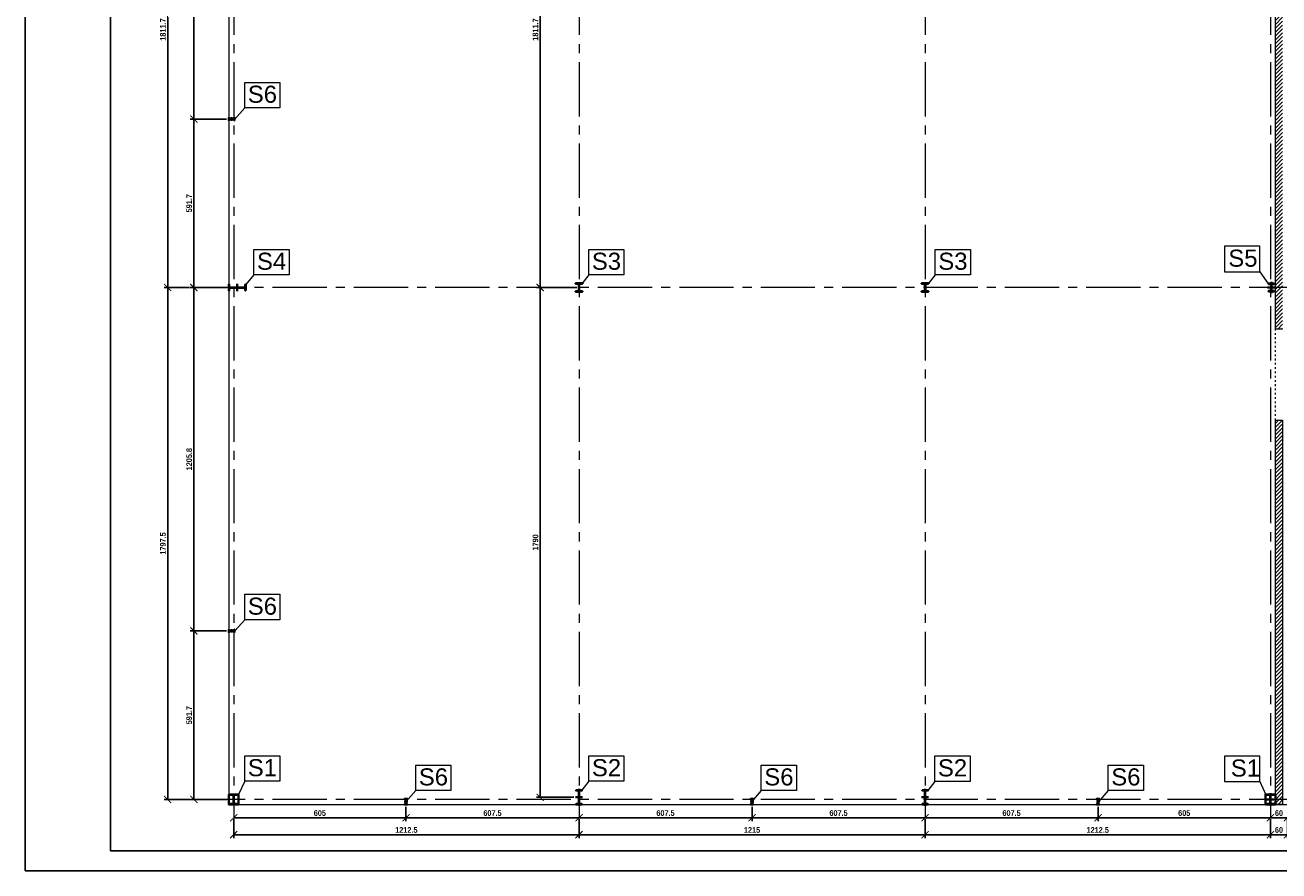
# Model space of a CAD drawing. Header units: millimetres. Extents: x -4725611 to 4745838, y -5478268 to 5501141.
# Tile 11 of 26: x 31759 to 36161, y -2520 to 450. Entities that reach past the tile are written whole.
import ezdxf

# ---------------------------------------------------------------- set-up
doc = ezdxf.new("R2010")
doc.units = ezdxf.units.MM
doc.linetypes.add('ACAD_ISO03W100', pattern=[30, 12, -18])
doc.linetypes.add('CENTER2', pattern=[28.575, 19.05, -3.175, 3.175, -3.175])
for name, color, linetype, lineweight in [('e-cad_kontur', 2, 'Continuous', 35), ('e-cad_opisy', 7, 'Continuous', 13), ('e-cad_osie', 6, 'CENTER2', 9), ('e-cad_wymiary', 1, 'Continuous', 9), ('e-cad_wypelnienia', 254, 'Continuous', 5), ('K-WIDOK', 140, 'Continuous', 15)]:
    doc.layers.add(name, color=color, linetype=linetype, lineweight=lineweight)
doc.styles.add('e-cad_1', font='arialbd.ttf', dxfattribs={"width": 0.8})
doc.styles.get("Standard").update_dxf_attribs({"font": 'arial.ttf'})
doc.dimstyles.new('e-cad_1_100_[cm]', dxfattribs={"dimscale": 10, "dimtxt": 2, "dimasz": 2.5, "dimexe": 1.25, "dimexo": 0.625, "dimtad": 1, "dimdec": 1, "dimrnd": 0.1, "dimdsep": 46, "dimtxsty": 'e-cad_1', "dimblk": 'ARCHTICK', "dimcen": 2.5, "dimclrd": 256, "dimclre": 256, "dimclrt": 7, "dimadec": 0, "dimazin": 0, "dimtfac": 1, "dimtmove": 0, "dimatfit": 3, "dimfxl": 1, "dimarcsym": 0})
pattern_1 = [(225, (47587.62428, 5181.8549), (0.1796051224, -0.1796051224), [])]

# ---------------------------------------------------------------- blocks, each defined once
blk = doc.blocks.new('_ArchTick')
at = {"color": 0, "linetype": 'ByBlock', "const_width": 0.15}
blk.add_lwpolyline([(-0.5, -0.5), (0.5, 0.5)], dxfattribs=at)
blk = doc.blocks.new('*D1361')
at = {"layer": 'Defpoints', "color": 0, "ltscale": 0.8, "transparency": 16777216}
for p in [(32341.9, 1340.3), (32259.5, -471.4), (32341.9, -471.4)]:
    blk.add_point(p, dxfattribs=at)
at = {"layer": 'e-cad_wymiary', "lineweight": -2, "ltscale": 0.8, "transparency": 16777216}
for p, q in [((32335.6, 1340.3), (32247, 1340.3)), ((32259.5, 1340.3), (32259.5, -471.4)), ((32335.6, -471.4), (32247, -471.4))]:
    blk.add_line(p, q, dxfattribs=at)
at = {"layer": 'e-cad_wymiary', "lineweight": -2, "ltscale": 0.8, "transparency": 16777216, "xscale": 25, "yscale": 25, "zscale": 25}
for p, rotation in [((32259.5, 1340.3), 90), ((32259.5, -471.4), 270)]:
    blk.add_blockref('_ArchTick', p, dxfattribs=dict(at, rotation=rotation))
at = {"layer": 'e-cad_wymiary', "color": 7, "ltscale": 0.8, "transparency": 16777216, "insert": (32243, 434.4), "char_height": 20, "attachment_point": 5, "rotation": 90, "style": 'e-cad_1'}
blk.add_mtext('1811.7', dxfattribs=at)
blk = doc.blocks.new('*D1362')
at = {"layer": 'Defpoints', "color": 0, "ltscale": 0.8, "transparency": 16777216}
for p in [(32341.9, -471.4), (32259.5, -2268.9), (32473.8, -2268.9)]:
    blk.add_point(p, dxfattribs=at)
at = {"layer": 'e-cad_wymiary', "lineweight": -2, "ltscale": 0.8, "transparency": 16777216}
for p, q in [((32335.6, -471.4), (32247, -471.4)), ((32259.5, -471.4), (32259.5, -2268.9)), ((32467.5, -2268.9), (32247, -2268.9))]:
    blk.add_line(p, q, dxfattribs=at)
at = {"layer": 'e-cad_wymiary', "lineweight": -2, "ltscale": 0.8, "transparency": 16777216, "xscale": 25, "yscale": 25, "zscale": 25}
for p, rotation in [((32259.5, -471.4), 90), ((32259.5, -2268.9), 270)]:
    blk.add_blockref('_ArchTick', p, dxfattribs=dict(at, rotation=rotation))
at = {"layer": 'e-cad_wymiary', "color": 7, "ltscale": 0.8, "transparency": 16777216, "insert": (32243, -1370.2), "char_height": 20, "attachment_point": 5, "rotation": 90, "style": 'e-cad_1'}
blk.add_mtext('1797.5', dxfattribs=at)
blk = doc.blocks.new('*D1363')
at = {"layer": 'Defpoints', "color": 0, "ltscale": 0.8, "transparency": 16777216}
for p in [(32491.3, -2332.4), (33703.8, -2332.4), (33703.8, -2392.8)]:
    blk.add_point(p, dxfattribs=at)
at = {"layer": 'e-cad_wymiary', "lineweight": -2, "ltscale": 0.8, "transparency": 16777216}
for p, q in [((32491.3, -2338.6), (32491.3, -2405.3)), ((33703.8, -2338.6), (33703.8, -2405.3)), ((32491.3, -2392.8), (33703.8, -2392.8))]:
    blk.add_line(p, q, dxfattribs=at)
at = {"layer": 'e-cad_wymiary', "lineweight": -2, "ltscale": 0.8, "transparency": 16777216, "xscale": 25, "yscale": 25, "zscale": 25, "rotation": 180}
blk.add_blockref('_ArchTick', (32491.3, -2392.8), dxfattribs=at)
at = {"layer": 'e-cad_wymiary', "lineweight": -2, "ltscale": 0.8, "transparency": 16777216, "xscale": 25, "yscale": 25, "zscale": 25}
blk.add_blockref('_ArchTick', (33703.8, -2392.8), dxfattribs=at)
at = {"layer": 'e-cad_wymiary', "color": 7, "ltscale": 0.8, "transparency": 16777216, "insert": (33097.5, -2376.3), "char_height": 20, "attachment_point": 5, "style": 'e-cad_1'}
blk.add_mtext('1212.5', dxfattribs=at)
blk = doc.blocks.new('*D1364')
at = {"layer": 'Defpoints', "color": 0, "ltscale": 0.8, "transparency": 16777216}
for p in [(33703.8, -2332.4), (34918.8, -2332.4), (34918.8, -2392.8)]:
    blk.add_point(p, dxfattribs=at)
at = {"layer": 'e-cad_wymiary', "lineweight": -2, "ltscale": 0.8, "transparency": 16777216}
for p, q in [((33703.8, -2338.6), (33703.8, -2405.3)), ((34918.8, -2338.6), (34918.8, -2405.3)), ((33703.8, -2392.8), (34918.8, -2392.8))]:
    blk.add_line(p, q, dxfattribs=at)
at = {"layer": 'e-cad_wymiary', "lineweight": -2, "ltscale": 0.8, "transparency": 16777216, "xscale": 25, "yscale": 25, "zscale": 25, "rotation": 180}
blk.add_blockref('_ArchTick', (33703.8, -2392.8), dxfattribs=at)
at = {"layer": 'e-cad_wymiary', "lineweight": -2, "ltscale": 0.8, "transparency": 16777216, "xscale": 25, "yscale": 25, "zscale": 25}
blk.add_blockref('_ArchTick', (34918.8, -2392.8), dxfattribs=at)
at = {"layer": 'e-cad_wymiary', "color": 7, "ltscale": 0.8, "transparency": 16777216, "insert": (34311.3, -2376.3), "char_height": 20, "attachment_point": 5, "style": 'e-cad_1'}
blk.add_mtext('1215', dxfattribs=at)
blk = doc.blocks.new('*D1365')
at = {"layer": 'Defpoints', "color": 0, "ltscale": 0.8, "transparency": 16777216}
for p in [(34918.8, -2332.4), (36131.3, -2332.4), (36131.3, -2392.8)]:
    blk.add_point(p, dxfattribs=at)
at = {"layer": 'e-cad_wymiary', "lineweight": -2, "ltscale": 0.8, "transparency": 16777216}
for p, q in [((34918.8, -2338.6), (34918.8, -2405.3)), ((36131.3, -2338.6), (36131.3, -2405.3)), ((34918.8, -2392.8), (36131.3, -2392.8))]:
    blk.add_line(p, q, dxfattribs=at)
at = {"layer": 'e-cad_wymiary', "lineweight": -2, "ltscale": 0.8, "transparency": 16777216, "xscale": 25, "yscale": 25, "zscale": 25, "rotation": 180}
blk.add_blockref('_ArchTick', (34918.8, -2392.8), dxfattribs=at)
at = {"layer": 'e-cad_wymiary', "lineweight": -2, "ltscale": 0.8, "transparency": 16777216, "xscale": 25, "yscale": 25, "zscale": 25}
blk.add_blockref('_ArchTick', (36131.3, -2392.8), dxfattribs=at)
at = {"layer": 'e-cad_wymiary', "color": 7, "ltscale": 0.8, "transparency": 16777216, "insert": (35525, -2376.3), "char_height": 20, "attachment_point": 5, "style": 'e-cad_1'}
blk.add_mtext('1212.5', dxfattribs=at)
blk = doc.blocks.new('*D1366')
at = {"layer": 'Defpoints', "color": 0, "ltscale": 0.8, "transparency": 16777216}
for p in [(36131.3, -2332.4), (36191.3, -2332.4), (36191.3, -2392.8)]:
    blk.add_point(p, dxfattribs=at)
at = {"layer": 'e-cad_wymiary', "lineweight": -2, "ltscale": 0.8, "transparency": 16777216}
for p, q in [((36131.3, -2338.6), (36131.3, -2405.3)), ((36191.3, -2338.6), (36191.3, -2405.3)), ((36131.3, -2392.8), (36191.3, -2392.8))]:
    blk.add_line(p, q, dxfattribs=at)
at = {"layer": 'e-cad_wymiary', "lineweight": -2, "ltscale": 0.8, "transparency": 16777216, "xscale": 25, "yscale": 25, "zscale": 25, "rotation": 180}
blk.add_blockref('_ArchTick', (36131.3, -2392.8), dxfattribs=at)
at = {"layer": 'e-cad_wymiary', "lineweight": -2, "ltscale": 0.8, "transparency": 16777216, "xscale": 25, "yscale": 25, "zscale": 25}
blk.add_blockref('_ArchTick', (36191.3, -2392.8), dxfattribs=at)
at = {"layer": 'e-cad_wymiary', "color": 7, "ltscale": 0.8, "transparency": 16777216, "insert": (36161.3, -2376.3), "char_height": 20, "attachment_point": 5, "style": 'e-cad_1'}
blk.add_mtext('60', dxfattribs=at)
blk = doc.blocks.new('*D1391')
at = {"layer": 'Defpoints', "color": 0, "ltscale": 0.8, "transparency": 16777216}
for p in [(33620.2, 1340.3), (33567.4, -471.4), (33702.8, -471.4)]:
    blk.add_point(p, dxfattribs=at)
at = {"layer": 'e-cad_wymiary', "lineweight": -2, "ltscale": 0.8, "transparency": 16777216}
for p, q in [((33614, 1340.3), (33554.9, 1340.3)), ((33567.4, 1340.3), (33567.4, -471.4)), ((33696.5, -471.4), (33554.9, -471.4))]:
    blk.add_line(p, q, dxfattribs=at)
at = {"layer": 'e-cad_wymiary', "lineweight": -2, "ltscale": 0.8, "transparency": 16777216, "xscale": 25, "yscale": 25, "zscale": 25}
for p, rotation in [((33567.4, 1340.3), 90), ((33567.4, -471.4), 270)]:
    blk.add_blockref('_ArchTick', p, dxfattribs=dict(at, rotation=rotation))
at = {"layer": 'e-cad_wymiary', "color": 7, "ltscale": 0.8, "transparency": 16777216, "insert": (33550.9, 434.4), "char_height": 20, "attachment_point": 5, "rotation": 90, "style": 'e-cad_1'}
blk.add_mtext('1811.7', dxfattribs=at)
blk = doc.blocks.new('*D1392')
at = {"layer": 'Defpoints', "color": 0, "ltscale": 0.8, "transparency": 16777216}
for p in [(33702.8, -471.4), (33567.4, -2261.4), (33691.8, -2261.4)]:
    blk.add_point(p, dxfattribs=at)
at = {"layer": 'e-cad_wymiary', "lineweight": -2, "ltscale": 0.8, "transparency": 16777216}
for p, q in [((33696.5, -471.4), (33554.9, -471.4)), ((33567.4, -471.4), (33567.4, -2261.4)), ((33685.5, -2261.4), (33554.9, -2261.4))]:
    blk.add_line(p, q, dxfattribs=at)
at = {"layer": 'e-cad_wymiary', "lineweight": -2, "ltscale": 0.8, "transparency": 16777216, "xscale": 25, "yscale": 25, "zscale": 25}
for p, rotation in [((33567.4, -471.4), 90), ((33567.4, -2261.4), 270)]:
    blk.add_blockref('_ArchTick', p, dxfattribs=dict(at, rotation=rotation))
at = {"layer": 'e-cad_wymiary', "color": 7, "ltscale": 0.8, "transparency": 16777216, "insert": (33550.9, -1366.4), "char_height": 20, "attachment_point": 5, "rotation": 90, "style": 'e-cad_1'}
blk.add_mtext('1790', dxfattribs=at)
blk = doc.blocks.new('*D1395')
at = {"layer": 'Defpoints', "color": 0, "ltscale": 0.8, "transparency": 16777216}
for p in [(32473.8, 1340.3), (32351.5, 120.2), (32471.8, 120.2)]:
    blk.add_point(p, dxfattribs=at)
at = {"layer": 'e-cad_wymiary', "lineweight": -2, "ltscale": 0.8, "transparency": 16777216}
for p, q in [((32467.5, 1340.3), (32339, 1340.3)), ((32351.5, 1340.3), (32351.5, 120.2)), ((32465.5, 120.2), (32339, 120.2))]:
    blk.add_line(p, q, dxfattribs=at)
at = {"layer": 'e-cad_wymiary', "lineweight": -2, "ltscale": 0.8, "transparency": 16777216, "xscale": 25, "yscale": 25, "zscale": 25}
for p, rotation in [((32351.5, 1340.3), 90), ((32351.5, 120.2), 270)]:
    blk.add_blockref('_ArchTick', p, dxfattribs=dict(at, rotation=rotation))
at = {"layer": 'e-cad_wymiary', "color": 7, "ltscale": 0.8, "transparency": 16777216, "insert": (32335, 730.2), "char_height": 20, "attachment_point": 5, "rotation": 90, "style": 'e-cad_1'}
blk.add_mtext('1220', dxfattribs=at)
blk = doc.blocks.new('*D1396')
at = {"layer": 'Defpoints', "color": 0, "ltscale": 0.8, "transparency": 16777216}
for p in [(32471.8, 120.2), (32351.5, -471.4), (32473.8, -471.4)]:
    blk.add_point(p, dxfattribs=at)
at = {"layer": 'e-cad_wymiary', "lineweight": -2, "ltscale": 0.8, "transparency": 16777216}
for p, q in [((32465.5, 120.2), (32339, 120.2)), ((32351.5, 120.2), (32351.5, -471.4)), ((32467.5, -471.4), (32339, -471.4))]:
    blk.add_line(p, q, dxfattribs=at)
at = {"layer": 'e-cad_wymiary', "lineweight": -2, "ltscale": 0.8, "transparency": 16777216, "xscale": 25, "yscale": 25, "zscale": 25}
for p, rotation in [((32351.5, 120.2), 90), ((32351.5, -471.4), 270)]:
    blk.add_blockref('_ArchTick', p, dxfattribs=dict(at, rotation=rotation))
at = {"layer": 'e-cad_wymiary', "color": 7, "ltscale": 0.8, "transparency": 16777216, "insert": (32335, -175.6), "char_height": 20, "attachment_point": 5, "rotation": 90, "style": 'e-cad_1'}
blk.add_mtext('591.7', dxfattribs=at)
blk = doc.blocks.new('*D1397')
at = {"layer": 'Defpoints', "color": 0, "ltscale": 0.8, "transparency": 16777216}
for p in [(32473.8, -471.4), (32351.5, -1677.3), (32471.8, -1677.3)]:
    blk.add_point(p, dxfattribs=at)
at = {"layer": 'e-cad_wymiary', "lineweight": -2, "ltscale": 0.8, "transparency": 16777216}
for p, q in [((32467.5, -471.4), (32339, -471.4)), ((32351.5, -471.4), (32351.5, -1677.3)), ((32465.5, -1677.3), (32339, -1677.3))]:
    blk.add_line(p, q, dxfattribs=at)
at = {"layer": 'e-cad_wymiary', "lineweight": -2, "ltscale": 0.8, "transparency": 16777216, "xscale": 25, "yscale": 25, "zscale": 25}
for p, rotation in [((32351.5, -471.4), 90), ((32351.5, -1677.3), 270)]:
    blk.add_blockref('_ArchTick', p, dxfattribs=dict(at, rotation=rotation))
at = {"layer": 'e-cad_wymiary', "color": 7, "ltscale": 0.8, "transparency": 16777216, "insert": (32335, -1074.3), "char_height": 20, "attachment_point": 5, "rotation": 90, "style": 'e-cad_1'}
blk.add_mtext('1205.8', dxfattribs=at)
blk = doc.blocks.new('*D1398')
at = {"layer": 'Defpoints', "color": 0, "ltscale": 0.8, "transparency": 16777216}
for p in [(32471.8, -1677.3), (32351.5, -2268.9), (32473.8, -2268.9)]:
    blk.add_point(p, dxfattribs=at)
at = {"layer": 'e-cad_wymiary', "lineweight": -2, "ltscale": 0.8, "transparency": 16777216}
for p, q in [((32465.5, -1677.3), (32339, -1677.3)), ((32351.5, -1677.3), (32351.5, -2268.9)), ((32467.5, -2268.9), (32339, -2268.9))]:
    blk.add_line(p, q, dxfattribs=at)
at = {"layer": 'e-cad_wymiary', "lineweight": -2, "ltscale": 0.8, "transparency": 16777216, "xscale": 25, "yscale": 25, "zscale": 25}
for p, rotation in [((32351.5, -1677.3), 90), ((32351.5, -2268.9), 270)]:
    blk.add_blockref('_ArchTick', p, dxfattribs=dict(at, rotation=rotation))
at = {"layer": 'e-cad_wymiary', "color": 7, "ltscale": 0.8, "transparency": 16777216, "insert": (32335, -1973.1), "char_height": 20, "attachment_point": 5, "rotation": 90, "style": 'e-cad_1'}
blk.add_mtext('591.7', dxfattribs=at)
blk = doc.blocks.new('*D1411')
at = {"layer": 'Defpoints', "color": 0, "ltscale": 0.8, "transparency": 16777216}
for p in [(33096.3, -2288.4), (32491.3, -2332.4), (33096.3, -2333.3)]:
    blk.add_point(p, dxfattribs=at)
at = {"layer": 'e-cad_wymiary', "lineweight": -2, "ltscale": 0.8, "transparency": 16777216}
for p, q in [((33096.3, -2294.7), (33096.3, -2345.8)), ((32491.3, -2333.3), (33096.3, -2333.3)), ((32491.3, -2338.6), (32491.3, -2345.8))]:
    blk.add_line(p, q, dxfattribs=at)
at = {"layer": 'e-cad_wymiary', "lineweight": -2, "ltscale": 0.8, "transparency": 16777216, "xscale": 25, "yscale": 25, "zscale": 25, "rotation": 180}
blk.add_blockref('_ArchTick', (32491.3, -2333.3), dxfattribs=at)
at = {"layer": 'e-cad_wymiary', "lineweight": -2, "ltscale": 0.8, "transparency": 16777216, "xscale": 25, "yscale": 25, "zscale": 25}
blk.add_blockref('_ArchTick', (33096.3, -2333.3), dxfattribs=at)
at = {"layer": 'e-cad_wymiary', "color": 7, "ltscale": 0.8, "transparency": 16777216, "insert": (32793.8, -2316.9), "char_height": 20, "attachment_point": 5, "style": 'e-cad_1'}
blk.add_mtext('605', dxfattribs=at)
blk = doc.blocks.new('*D1412')
at = {"layer": 'Defpoints', "color": 0, "ltscale": 0.8, "transparency": 16777216}
for p in [(33096.3, -2288.4), (33703.8, -2332.4), (33703.8, -2333.3)]:
    blk.add_point(p, dxfattribs=at)
at = {"layer": 'e-cad_wymiary', "lineweight": -2, "ltscale": 0.8, "transparency": 16777216}
for p, q in [((33096.3, -2294.7), (33096.3, -2345.8)), ((33096.3, -2333.3), (33703.8, -2333.3)), ((33703.8, -2338.6), (33703.8, -2345.8))]:
    blk.add_line(p, q, dxfattribs=at)
at = {"layer": 'e-cad_wymiary', "lineweight": -2, "ltscale": 0.8, "transparency": 16777216, "xscale": 25, "yscale": 25, "zscale": 25, "rotation": 180}
blk.add_blockref('_ArchTick', (33096.3, -2333.3), dxfattribs=at)
at = {"layer": 'e-cad_wymiary', "lineweight": -2, "ltscale": 0.8, "transparency": 16777216, "xscale": 25, "yscale": 25, "zscale": 25}
blk.add_blockref('_ArchTick', (33703.8, -2333.3), dxfattribs=at)
at = {"layer": 'e-cad_wymiary', "color": 7, "ltscale": 0.8, "transparency": 16777216, "insert": (33400, -2316.9), "char_height": 20, "attachment_point": 5, "style": 'e-cad_1'}
blk.add_mtext('607.5', dxfattribs=at)
blk = doc.blocks.new('*D1413')
at = {"layer": 'Defpoints', "color": 0, "ltscale": 0.8, "transparency": 16777216}
for p in [(34311.3, -2288.4), (33703.8, -2332.4), (34311.3, -2333.3)]:
    blk.add_point(p, dxfattribs=at)
at = {"layer": 'e-cad_wymiary', "lineweight": -2, "ltscale": 0.8, "transparency": 16777216}
for p, q in [((34311.3, -2294.7), (34311.3, -2345.8)), ((33703.8, -2333.3), (34311.3, -2333.3)), ((33703.8, -2338.6), (33703.8, -2345.8))]:
    blk.add_line(p, q, dxfattribs=at)
at = {"layer": 'e-cad_wymiary', "lineweight": -2, "ltscale": 0.8, "transparency": 16777216, "xscale": 25, "yscale": 25, "zscale": 25, "rotation": 180}
blk.add_blockref('_ArchTick', (33703.8, -2333.3), dxfattribs=at)
at = {"layer": 'e-cad_wymiary', "lineweight": -2, "ltscale": 0.8, "transparency": 16777216, "xscale": 25, "yscale": 25, "zscale": 25}
blk.add_blockref('_ArchTick', (34311.3, -2333.3), dxfattribs=at)
at = {"layer": 'e-cad_wymiary', "color": 7, "ltscale": 0.8, "transparency": 16777216, "insert": (34007.5, -2316.9), "char_height": 20, "attachment_point": 5, "style": 'e-cad_1'}
blk.add_mtext('607.5', dxfattribs=at)
blk = doc.blocks.new('*D1414')
at = {"layer": 'Defpoints', "color": 0, "ltscale": 0.8, "transparency": 16777216}
for p in [(34311.3, -2288.4), (34918.8, -2332.4), (34918.8, -2333.3)]:
    blk.add_point(p, dxfattribs=at)
at = {"layer": 'e-cad_wymiary', "lineweight": -2, "ltscale": 0.8, "transparency": 16777216}
for p, q in [((34311.3, -2294.7), (34311.3, -2345.8)), ((34311.3, -2333.3), (34918.8, -2333.3)), ((34918.8, -2338.6), (34918.8, -2345.8))]:
    blk.add_line(p, q, dxfattribs=at)
at = {"layer": 'e-cad_wymiary', "lineweight": -2, "ltscale": 0.8, "transparency": 16777216, "xscale": 25, "yscale": 25, "zscale": 25, "rotation": 180}
blk.add_blockref('_ArchTick', (34311.3, -2333.3), dxfattribs=at)
at = {"layer": 'e-cad_wymiary', "lineweight": -2, "ltscale": 0.8, "transparency": 16777216, "xscale": 25, "yscale": 25, "zscale": 25}
blk.add_blockref('_ArchTick', (34918.8, -2333.3), dxfattribs=at)
at = {"layer": 'e-cad_wymiary', "color": 7, "ltscale": 0.8, "transparency": 16777216, "insert": (34615, -2316.9), "char_height": 20, "attachment_point": 5, "style": 'e-cad_1'}
blk.add_mtext('607.5', dxfattribs=at)
blk = doc.blocks.new('*D1415')
at = {"layer": 'Defpoints', "color": 0, "ltscale": 0.8, "transparency": 16777216}
for p in [(35526.3, -2288.4), (34918.8, -2332.4), (35526.3, -2333.3)]:
    blk.add_point(p, dxfattribs=at)
at = {"layer": 'e-cad_wymiary', "lineweight": -2, "ltscale": 0.8, "transparency": 16777216}
for p, q in [((35526.3, -2294.7), (35526.3, -2345.8)), ((34918.8, -2333.3), (35526.3, -2333.3)), ((34918.8, -2338.6), (34918.8, -2345.8))]:
    blk.add_line(p, q, dxfattribs=at)
at = {"layer": 'e-cad_wymiary', "lineweight": -2, "ltscale": 0.8, "transparency": 16777216, "xscale": 25, "yscale": 25, "zscale": 25, "rotation": 180}
blk.add_blockref('_ArchTick', (34918.8, -2333.3), dxfattribs=at)
at = {"layer": 'e-cad_wymiary', "lineweight": -2, "ltscale": 0.8, "transparency": 16777216, "xscale": 25, "yscale": 25, "zscale": 25}
blk.add_blockref('_ArchTick', (35526.3, -2333.3), dxfattribs=at)
at = {"layer": 'e-cad_wymiary', "color": 7, "ltscale": 0.8, "transparency": 16777216, "insert": (35222.5, -2316.9), "char_height": 20, "attachment_point": 5, "style": 'e-cad_1'}
blk.add_mtext('607.5', dxfattribs=at)
blk = doc.blocks.new('*D1416')
at = {"layer": 'Defpoints', "color": 0, "ltscale": 0.8, "transparency": 16777216}
for p in [(35526.3, -2288.4), (36131.3, -2332.4), (36131.3, -2333.3)]:
    blk.add_point(p, dxfattribs=at)
at = {"layer": 'e-cad_wymiary', "lineweight": -2, "ltscale": 0.8, "transparency": 16777216}
for p, q in [((35526.3, -2294.7), (35526.3, -2345.8)), ((35526.3, -2333.3), (36131.3, -2333.3)), ((36131.3, -2338.6), (36131.3, -2345.8))]:
    blk.add_line(p, q, dxfattribs=at)
at = {"layer": 'e-cad_wymiary', "lineweight": -2, "ltscale": 0.8, "transparency": 16777216, "xscale": 25, "yscale": 25, "zscale": 25, "rotation": 180}
blk.add_blockref('_ArchTick', (35526.3, -2333.3), dxfattribs=at)
at = {"layer": 'e-cad_wymiary', "lineweight": -2, "ltscale": 0.8, "transparency": 16777216, "xscale": 25, "yscale": 25, "zscale": 25}
blk.add_blockref('_ArchTick', (36131.3, -2333.3), dxfattribs=at)
at = {"layer": 'e-cad_wymiary', "color": 7, "ltscale": 0.8, "transparency": 16777216, "insert": (35828.8, -2316.9), "char_height": 20, "attachment_point": 5, "style": 'e-cad_1'}
blk.add_mtext('605', dxfattribs=at)
blk = doc.blocks.new('*D1417')
at = {"layer": 'Defpoints', "color": 0, "ltscale": 0.8, "transparency": 16777216}
for p in [(36131.3, -2332.4), (36191.3, -2332.4), (36191.3, -2333.3)]:
    blk.add_point(p, dxfattribs=at)
at = {"layer": 'e-cad_wymiary', "lineweight": -2, "ltscale": 0.8, "transparency": 16777216}
for p, q in [((36131.3, -2333.3), (36191.3, -2333.3)), ((36131.3, -2338.6), (36131.3, -2345.8)), ((36191.3, -2338.6), (36191.3, -2345.8))]:
    blk.add_line(p, q, dxfattribs=at)
at = {"layer": 'e-cad_wymiary', "lineweight": -2, "ltscale": 0.8, "transparency": 16777216, "xscale": 25, "yscale": 25, "zscale": 25, "rotation": 180}
blk.add_blockref('_ArchTick', (36131.3, -2333.3), dxfattribs=at)
at = {"layer": 'e-cad_wymiary', "lineweight": -2, "ltscale": 0.8, "transparency": 16777216, "xscale": 25, "yscale": 25, "zscale": 25}
blk.add_blockref('_ArchTick', (36191.3, -2333.3), dxfattribs=at)
at = {"layer": 'e-cad_wymiary', "color": 7, "ltscale": 0.8, "transparency": 16777216, "insert": (36161.3, -2316.9), "char_height": 20, "attachment_point": 5, "style": 'e-cad_1'}
blk.add_mtext('60', dxfattribs=at)

msp = doc.modelspace()

# ---------------------------------------------------------------- hatches: boundary and pattern name
at = {"layer": 'e-cad_kontur', "ltscale": 0.8}
h = msp.add_hatch(dxfattribs=at)
h.set_pattern_fill('ANSI31', color=256, scale=0.08, angle=90, style=0)
h.set_pattern_definition([(135, (34496.65385, -14371.09943), (-0.1796051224, -0.1796051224), [])])
edge = h.paths.add_edge_path()
edge.add_line((32493.78, 115.25), (32493.78, 125.25))
edge.add_line((32493.78, 125.25), (32492.93, 125.25))
edge.add_line((32492.93, 125.25), (32492.93, 121.73))
edge.add_arc((32491.73, 121.73), 1.2, 270, 360, ccw=False)
edge.add_line((32491.73, 120.53), (32475.83, 120.53))
edge.add_arc((32475.83, 121.73), 1.2, 180, 270, ccw=False)
edge.add_line((32474.63, 121.73), (32474.63, 125.25))
edge.add_line((32474.63, 125.25), (32473.78, 125.25))
edge.add_line((32473.78, 125.25), (32473.78, 115.25))
edge.add_line((32473.78, 115.25), (32474.63, 115.25))
edge.add_line((32474.63, 115.25), (32474.63, 118.77))
edge.add_arc((32475.83, 118.77), 1.2, 90, 180, ccw=False)
edge.add_line((32475.83, 119.97), (32491.73, 119.97))
edge.add_arc((32491.73, 118.77), 1.2, 360, 450, ccw=False)
edge.add_line((32492.93, 118.77), (32492.93, 115.25))
edge.add_line((32492.93, 115.25), (32493.78, 115.25))
h = msp.add_hatch(dxfattribs=at)
h.set_pattern_fill('ANSI31', color=256, scale=0.08, angle=90, style=0)
h.set_pattern_definition([(135, (34496.65385, -16168.59943), (-0.1796051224, -0.1796051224), [])])
edge = h.paths.add_edge_path()
edge.add_line((32493.78, -1682.25), (32493.78, -1672.25))
edge.add_line((32493.78, -1672.25), (32492.93, -1672.25))
edge.add_line((32492.93, -1672.25), (32492.93, -1675.77))
edge.add_arc((32491.73, -1675.77), 1.2, 270, 360, ccw=False)
edge.add_line((32491.73, -1676.97), (32475.83, -1676.97))
edge.add_arc((32475.83, -1675.77), 1.2, 180, 270, ccw=False)
edge.add_line((32474.63, -1675.77), (32474.63, -1672.25))
edge.add_line((32474.63, -1672.25), (32473.78, -1672.25))
edge.add_line((32473.78, -1672.25), (32473.78, -1682.25))
edge.add_line((32473.78, -1682.25), (32474.63, -1682.25))
edge.add_line((32474.63, -1682.25), (32474.63, -1678.73))
edge.add_arc((32475.83, -1678.73), 1.2, 90, 180, ccw=False)
edge.add_line((32475.83, -1677.53), (32491.73, -1677.53))
edge.add_arc((32491.73, -1678.73), 1.2, 360, 450, ccw=False)
edge.add_line((32492.93, -1678.73), (32492.93, -1682.25))
edge.add_line((32492.93, -1682.25), (32493.78, -1682.25))
h = msp.add_hatch(dxfattribs=at)
h.set_pattern_fill('ANSI31', color=256, scale=0.08, angle=180, style=0)
h.set_pattern_definition(pattern_1)
edge = h.paths.add_edge_path()
edge.add_line((33101.28, -2286.42), (33091.28, -2286.42))
edge.add_line((33091.28, -2286.42), (33091.28, -2285.57))
edge.add_line((33091.28, -2285.57), (33094.8, -2285.57))
edge.add_arc((33094.8, -2284.37), 1.2, -90, 0)
edge.add_line((33096, -2284.37), (33096, -2268.47))
edge.add_arc((33094.8, -2268.47), 1.2, 0, 90)
edge.add_line((33094.8, -2267.27), (33091.28, -2267.27))
edge.add_line((33091.28, -2267.27), (33091.28, -2266.42))
edge.add_line((33091.28, -2266.42), (33101.28, -2266.42))
edge.add_line((33101.28, -2266.42), (33101.28, -2267.27))
edge.add_line((33101.28, -2267.27), (33097.76, -2267.27))
edge.add_arc((33097.76, -2268.47), 1.2, 90, 180)
edge.add_line((33096.56, -2268.47), (33096.56, -2284.37))
edge.add_arc((33097.76, -2284.37), 1.2, -180, -90)
edge.add_line((33097.76, -2285.57), (33101.28, -2285.57))
edge.add_line((33101.28, -2285.57), (33101.28, -2286.42))
h = msp.add_hatch(dxfattribs=at)
h.set_pattern_fill('ANSI31', color=256, scale=0.08, angle=180, style=0)
h.set_pattern_definition(pattern_1)
edge = h.paths.add_edge_path()
edge.add_line((34306.28, -2286.42), (34316.28, -2286.42))
edge.add_line((34316.28, -2286.42), (34316.28, -2285.57))
edge.add_line((34316.28, -2285.57), (34312.76, -2285.57))
edge.add_arc((34312.76, -2284.37), 1.2, 540, 630, ccw=False)
edge.add_line((34311.56, -2284.37), (34311.56, -2268.47))
edge.add_arc((34312.76, -2268.47), 1.2, 450, 540, ccw=False)
edge.add_line((34312.76, -2267.27), (34316.28, -2267.27))
edge.add_line((34316.28, -2267.27), (34316.28, -2266.42))
edge.add_line((34316.28, -2266.42), (34306.28, -2266.42))
edge.add_line((34306.28, -2266.42), (34306.28, -2267.27))
edge.add_line((34306.28, -2267.27), (34309.8, -2267.27))
edge.add_arc((34309.8, -2268.47), 1.2, 360, 450, ccw=False)
edge.add_line((34311, -2268.47), (34311, -2284.37))
edge.add_arc((34309.8, -2284.37), 1.2, 630, 720, ccw=False)
edge.add_line((34309.8, -2285.57), (34306.28, -2285.57))
edge.add_line((34306.28, -2285.57), (34306.28, -2286.42))
h = msp.add_hatch(dxfattribs=at)
h.set_pattern_fill('ANSI31', color=256, scale=0.08, angle=180, style=0)
h.set_pattern_definition(pattern_1)
edge = h.paths.add_edge_path()
edge.add_line((35531.28, -2286.42), (35521.28, -2286.42))
edge.add_line((35521.28, -2286.42), (35521.28, -2285.57))
edge.add_line((35521.28, -2285.57), (35524.8, -2285.57))
edge.add_arc((35524.8, -2284.37), 1.2, -90, 0)
edge.add_line((35526, -2284.37), (35526, -2268.47))
edge.add_arc((35524.8, -2268.47), 1.2, 0, 90)
edge.add_line((35524.8, -2267.27), (35521.28, -2267.27))
edge.add_line((35521.28, -2267.27), (35521.28, -2266.42))
edge.add_line((35521.28, -2266.42), (35531.28, -2266.42))
edge.add_line((35531.28, -2266.42), (35531.28, -2267.27))
edge.add_line((35531.28, -2267.27), (35527.76, -2267.27))
edge.add_arc((35527.76, -2268.47), 1.2, 90, 180)
edge.add_line((35526.56, -2268.47), (35526.56, -2284.37))
edge.add_arc((35527.76, -2284.37), 1.2, -180, -90)
edge.add_line((35527.76, -2285.57), (35531.28, -2285.57))
edge.add_line((35531.28, -2285.57), (35531.28, -2286.42))
at = {"layer": 'e-cad_wypelnienia', "ltscale": 0.8}
h = msp.add_hatch(dxfattribs=at)
h.set_pattern_fill('ANSI31', color=256, scale=3)
h.paths.add_polyline_path([(36173.78, 3155.25), (36148.78, 3155.25), (36148.78, 2737.25), (36173.78, 2737.25)])
h.paths.add_polyline_path([(36173.78, 2037.25), (36148.78, 2037.25), (36148.78, 1340.25), (36173.78, 1340.25)])
h.paths.add_polyline_path([(36173.78, 1340.25), (36148.78, 1340.25), (36148.78, -471.42), (36173.78, -471.42)])
h.paths.add_polyline_path([(36173.78, -471.42), (36148.78, -471.42), (36148.78, -617.25), (36173.78, -617.25)])
h.paths.add_polyline_path([(36173.78, -937.25), (36148.78, -937.25), (36148.78, -2268.92), (36173.78, -2268.92), (36173.78, -2251.42)])
h.paths.add_polyline_path([(36173.78, -2268.92), (36148.78, -2268.92), (36148.78, -2286.42), (36173.78, -2286.42), (36173.78, -2284.82)])
h.paths.add_polyline_path([(36143.92, 1253.73), (36178.79, 1253.73), (36178.79, 1294.94), (36143.92, 1294.94)])
h = msp.add_hatch(dxfattribs=at)
h.set_pattern_fill('ANSI31', color=256, scale=3)
h.paths.add_polyline_path([(41046.28, -1257.25), (39833.78, -1257.25), (39833.78, -1282.25), (41046.28, -1282.25)])
h.paths.add_polyline_path([(41063.78, -1257.25), (41046.28, -1257.25), (41046.28, -1282.25), (41063.78, -1282.25)])
h.paths.add_polyline_path([(39833.78, -1257.25), (39676.28, -1257.25), (39676.28, -1282.25), (39833.78, -1282.25)])
h.paths.add_polyline_path([(39376.28, -1257.25), (38618.78, -1257.25), (38618.78, -1282.25), (39376.28, -1282.25)])
h.paths.add_polyline_path([(38618.78, -1257.25), (38461.28, -1257.25), (38461.28, -1282.25), (38618.78, -1282.25)])
h.paths.add_polyline_path([(38161.28, -1257.25), (37403.78, -1257.25), (37403.78, -1282.25), (38161.28, -1282.25)])
h.paths.add_polyline_path([(37185.26, -1396.61), (37185.26, -1336.89), (37144.04, -1336.89), (37144.04, -1396.61)], flags=9)
h.paths.add_polyline_path([(35557.18, -2236.31), (35690.73, -2236.31), (35690.73, -2143.24), (35557.18, -2143.24)], flags=9)
h.paths.add_polyline_path([(34338.89, -2236.31), (34472.44, -2236.31), (34472.44, -2143.24), (34338.89, -2143.24)], flags=9)
h.paths.add_polyline_path([(33125.84, -2236.31), (33259.38, -2236.31), (33259.38, -2143.24), (33125.84, -2143.24)], flags=9)
h.paths.add_polyline_path([(36223.72, -2205.15), (36357.27, -2205.15), (36357.27, -2112.08), (36223.72, -2112.08)], flags=9)
h.paths.add_polyline_path([(35976.91, -2205.15), (36110.46, -2205.15), (36110.46, -2112.08), (35976.91, -2112.08)], flags=9)
h.paths.add_polyline_path([(34948.46, -2204.57), (35082.01, -2204.57), (35082.01, -2111.5), (34948.46, -2111.5)], flags=9)
h.paths.add_polyline_path([(33733.46, -2203.96), (33867.01, -2203.96), (33867.01, -2110.89), (33733.46, -2110.89)], flags=9)
h.paths.add_polyline_path([(32525.34, -1636.79), (32658.88, -1636.79), (32658.88, -1543.72), (32525.34, -1543.72)], flags=9)
h.paths.add_polyline_path([(32525.34, -2203.96), (32658.88, -2203.96), (32658.88, -2110.89), (32525.34, -2110.89)], flags=9)

# ---------------------------------------------------------------- linework, layer by layer
at = {"layer": 'Defpoints', "ltscale": 0.8}
for points in [[(31758.84, -2519.94), (46758.84, -2519.94), (46758.84, 3420.06), (31758.84, 3420.06)], [(32058.84, -2449.94), (46688.84, -2449.94), (46688.84, 3350.06), (32058.84, 3350.06)]]:
    msp.add_lwpolyline(points, close=True, dxfattribs=at)
at = {"layer": 'e-cad_kontur', "ltscale": 0.8}
for points in [[(32495.78, 120.25), (32471.78, 120.25)], [(32483.78, 114.25), (32483.78, 126.25)], [(32503.78, -484.62), (32503.78, -458.22)], [(33704.78, -458.42), (33715.78, -458.42), (33715.78, -456.42), (33691.78, -456.42), (33691.78, -458.42), (33702.78, -458.42)], [(33702.78, -484.42), (33702.78, -458.42)], [(33704.78, -484.42), (33704.78, -458.42)], [(34917.78, -458.42), (34906.78, -458.42), (34906.78, -456.42), (34930.78, -456.42), (34930.78, -458.42), (34919.78, -458.42)], [(34917.78, -484.42), (34917.78, -458.42)], [(34919.78, -484.42), (34919.78, -458.42)], [(36121.58, -471.42), (36147.98, -471.42)], [(36134.78, -451.68), (36134.78, -491.42)], [(33704.78, -484.42), (33715.78, -484.42), (33715.78, -486.42), (33691.78, -486.42), (33691.78, -484.42), (33702.78, -484.42)], [(34917.78, -484.42), (34906.78, -484.42), (34906.78, -486.42), (34930.78, -486.42), (34930.78, -484.42), (34919.78, -484.42)], [(32483.78, -1683.25), (32483.78, -1671.25)], [(32495.78, -1677.25), (32471.78, -1677.25)], [(33703.78, -2291.42), (33703.78, -2231.42)], [(34918.78, -2291.42), (34918.78, -2231.42)], [(33102.28, -2276.42), (33090.28, -2276.42)], [(33096.28, -2288.42), (33096.28, -2264.42)], [(33691.78, -2261.42), (33715.78, -2261.42)], [(34305.28, -2276.42), (34317.28, -2276.42)], [(34311.28, -2288.42), (34311.28, -2264.42)], [(34906.78, -2261.42), (34930.78, -2261.42)], [(35532.28, -2276.42), (35520.28, -2276.42)], [(35526.28, -2288.42), (35526.28, -2264.42)], [(36119.28, -2268.92), (36143.28, -2268.92)], [(36131.28, -2246.42), (36131.28, -2291.42)]]:
    msp.add_lwpolyline(points, dxfattribs=at)
for points in [[(32493.78, 115.25), (32493.78, 125.25), (32492.93, 125.25), (32492.93, 121.73, -0.4142136), (32491.73, 120.53), (32475.83, 120.53, -0.4142136), (32474.63, 121.73), (32474.63, 125.25), (32473.78, 125.25), (32473.78, 115.25), (32474.63, 115.25), (32474.63, 118.77, -0.4142136), (32475.83, 119.97), (32491.73, 119.97, -0.4142136), (32492.93, 118.77), (32492.93, 115.25), (32493.78, 115.25)], [(32533.78, -482.42), (32533.78, -460.42), (32531.88, -460.42), (32531.88, -468.42, -0.4142136), (32529.48, -470.82), (32478.08, -470.82, -0.4142136), (32475.68, -468.42), (32475.68, -460.42), (32473.78, -460.42), (32473.78, -482.42), (32475.68, -482.42), (32475.68, -474.42, -0.4142136), (32478.08, -472.02), (32529.48, -472.02, -0.4142136), (32531.88, -474.42), (32531.88, -482.42), (32533.78, -482.42)], [(36125.03, -457.42), (36144.53, -457.42), (36144.53, -459.32), (36137.78, -459.32, 0.4142136), (36135.38, -461.72), (36135.38, -481.12, 0.4142136), (36137.78, -483.52), (36144.53, -483.52), (36144.53, -485.42), (36125.03, -485.42), (36125.03, -483.52), (36131.78, -483.52, 0.4142136), (36134.18, -481.12), (36134.18, -461.72, 0.4142136), (36131.78, -459.32), (36125.03, -459.32), (36125.03, -457.42)], [(32493.78, -1682.25), (32493.78, -1672.25), (32492.93, -1672.25), (32492.93, -1675.77, -0.4142136), (32491.73, -1676.97), (32475.83, -1676.97, -0.4142136), (32474.63, -1675.77), (32474.63, -1672.25), (32473.78, -1672.25), (32473.78, -1682.25), (32474.63, -1682.25), (32474.63, -1678.73, -0.4142136), (32475.83, -1677.53), (32491.73, -1677.53, -0.4142136), (32492.93, -1678.73), (32492.93, -1682.25), (32493.78, -1682.25)], [(33693.78, -2286.42), (33713.78, -2286.42), (33713.78, -2284.82), (33706.39, -2284.82, -0.4142136), (33704.29, -2282.72), (33704.29, -2240.12, -0.4142136), (33706.39, -2238.02), (33713.78, -2238.02), (33713.78, -2236.42), (33693.78, -2236.42), (33693.78, -2238.02), (33701.17, -2238.02, -0.4142136), (33703.27, -2240.12), (33703.27, -2282.72, -0.4142136), (33701.17, -2284.82), (33693.78, -2284.82), (33693.78, -2286.42)], [(34908.78, -2286.42), (34928.78, -2286.42), (34928.78, -2284.82), (34921.39, -2284.82, -0.4142136), (34919.29, -2282.72), (34919.29, -2240.12, -0.4142136), (34921.39, -2238.02), (34928.78, -2238.02), (34928.78, -2236.42), (34908.78, -2236.42), (34908.78, -2238.02), (34916.17, -2238.02, -0.4142136), (34918.27, -2240.12), (34918.27, -2282.72, -0.4142136), (34916.17, -2284.82), (34908.78, -2284.82), (34908.78, -2286.42)], [(32473.78, -2251.42), (32508.78, -2251.42), (32508.78, -2253.02), (32493.89, -2253.02, 0.4142136), (32491.79, -2255.12), (32491.79, -2282.72, 0.4142136), (32493.89, -2284.82), (32508.78, -2284.82), (32508.78, -2286.42), (32473.78, -2286.42), (32473.78, -2284.82), (32488.67, -2284.82, 0.4142136), (32490.77, -2282.72), (32490.77, -2255.12, 0.4142136), (32488.67, -2253.02), (32473.78, -2253.02), (32473.78, -2251.42)], [(33101.28, -2286.42), (33091.28, -2286.42), (33091.28, -2285.57), (33094.8, -2285.57, 0.4142136), (33096, -2284.37), (33096, -2268.47, 0.4142136), (33094.8, -2267.27), (33091.28, -2267.27), (33091.28, -2266.42), (33101.28, -2266.42), (33101.28, -2267.27), (33097.76, -2267.27, 0.4142136), (33096.56, -2268.47), (33096.56, -2284.37, 0.4142136), (33097.76, -2285.57), (33101.28, -2285.57), (33101.28, -2286.42)], [(34306.28, -2286.42), (34316.28, -2286.42), (34316.28, -2285.57), (34312.76, -2285.57, -0.4142136), (34311.56, -2284.37), (34311.56, -2268.47, -0.4142136), (34312.76, -2267.27), (34316.28, -2267.27), (34316.28, -2266.42), (34306.28, -2266.42), (34306.28, -2267.27), (34309.8, -2267.27, -0.4142136), (34311, -2268.47), (34311, -2284.37, -0.4142136), (34309.8, -2285.57), (34306.28, -2285.57), (34306.28, -2286.42)], [(35531.28, -2286.42), (35521.28, -2286.42), (35521.28, -2285.57), (35524.8, -2285.57, 0.4142136), (35526, -2284.37), (35526, -2268.47, 0.4142136), (35524.8, -2267.27), (35521.28, -2267.27), (35521.28, -2266.42), (35531.28, -2266.42), (35531.28, -2267.27), (35527.76, -2267.27, 0.4142136), (35526.56, -2268.47), (35526.56, -2284.37, 0.4142136), (35527.76, -2285.57), (35531.28, -2285.57), (35531.28, -2286.42)], [(36113.78, -2251.42), (36148.78, -2251.42), (36148.78, -2253.02), (36133.89, -2253.02, 0.4142136), (36131.79, -2255.12), (36131.79, -2282.72, 0.4142136), (36133.89, -2284.82), (36148.78, -2284.82), (36148.78, -2286.42), (36113.78, -2286.42), (36113.78, -2284.82), (36128.67, -2284.82, 0.4142136), (36130.77, -2282.72), (36130.77, -2255.12, 0.4142136), (36128.67, -2253.02), (36113.78, -2253.02), (36113.78, -2251.42)]]:
    msp.add_lwpolyline(points, format="xyb", dxfattribs=at)
for points in [[(32473.78, -2251.42), (32508.78, -2251.42), (32508.78, -2286.42), (32473.78, -2286.42)], [(36148.78, -2251.42), (36113.78, -2251.42), (36113.78, -2286.42), (36148.78, -2286.42)]]:
    msp.add_lwpolyline(points, close=True, dxfattribs=at)
at = {"layer": 'e-cad_opisy', "ltscale": 0.8}
for points in [[(32530.3, 248.92), (32653.51, 248.92), (32653.51, 159.37), (32530.3, 159.37)], [(32562.53, -337.47), (32685.75, -337.47), (32685.75, -427.02), (32562.53, -427.02)], [(33738.42, -337.47), (33861.63, -337.47), (33861.63, -427.02), (33738.42, -427.02)], [(34954.77, -337.47), (35077.98, -337.47), (35077.98, -427.02), (34954.77, -427.02)], [(36093.88, -326.64), (35970.67, -326.64), (35970.67, -416.19), (36093.88, -416.19)], [(32530.3, -1548.58), (32653.51, -1548.58), (32653.51, -1638.13), (32530.3, -1638.13)], [(32530.3, -2115.74), (32653.51, -2115.74), (32653.51, -2205.29), (32530.3, -2205.29)], [(33130.8, -2148.1), (33254.01, -2148.1), (33254.01, -2237.64), (33130.8, -2237.64)], [(33738.42, -2115.74), (33861.63, -2115.74), (33861.63, -2205.29), (33738.42, -2205.29)], [(34343.85, -2148.1), (34467.06, -2148.1), (34467.06, -2237.64), (34343.85, -2237.64)], [(34953.42, -2116.36), (35076.63, -2116.36), (35076.63, -2205.9), (34953.42, -2205.9)], [(35562.14, -2148.1), (35685.35, -2148.1), (35685.35, -2237.64), (35562.14, -2237.64)], [(36093.88, -2116.94), (35970.67, -2116.94), (35970.67, -2206.49), (36093.88, -2206.49)]]:
    msp.add_lwpolyline(points, close=True, dxfattribs=at)
for points in [[(32530.3, 159.37), (32495.78, 120.25)], [(32562.53, -427.02), (32533.78, -460.42)], [(33738.42, -427.02), (33713.78, -458.15)], [(34954.77, -427.02), (34930.13, -458.15)], [(36093.88, -416.19), (36125.03, -459.32)], [(32530.3, -1638.13), (32495.78, -1677.25)], [(32530.3, -2205.29), (32508.78, -2251.42)], [(33130.8, -2237.64), (33096.28, -2276.77)], [(33738.42, -2205.29), (33713.78, -2236.42)], [(34343.85, -2237.64), (34309.33, -2276.77)], [(34953.42, -2205.9), (34928.78, -2237.03)], [(35562.14, -2237.64), (35527.62, -2276.77)], [(36093.88, -2206.49), (36115.4, -2252.62)]]:
    msp.add_lwpolyline(points, dxfattribs=at)
at = {"layer": 'e-cad_osie', "ltscale": 10}
for points in [[(32491.28, 3177.48), (32491.28, -2332.38)], [(33703.78, 3177.48), (33703.78, -2332.38)], [(34918.78, 3177.48), (34918.78, -2332.38)], [(36131.28, 3177.48), (36131.28, -2332.38)], [(44819.33, -471.42), (32341.88, -471.42)], [(44819.33, -2268.92), (32341.88, -2268.92)]]:
    msp.add_lwpolyline(points, dxfattribs=at)
at = {"layer": 'e-cad_wypelnienia', "ltscale": 0.8}
for points in [[(36148.78, -617.25), (36148.78, 2037.25)], [(36173.78, -617.25), (36148.78, -617.25)], [(36148.78, -2286.42), (36148.78, -937.25)], [(36148.78, -937.25), (36173.78, -937.25)], [(36173.78, -937.25), (36173.78, -2286.42), (36148.78, -2286.42)]]:
    msp.add_lwpolyline(points, dxfattribs=at)
at = {"layer": 'e-cad_wypelnienia', "linetype": 'ACAD_ISO03W100', "ltscale": 0.5}
msp.add_lwpolyline([(36148.78, -937.25), (36148.78, -617.25)], dxfattribs=at)
at = {"layer": 'K-WIDOK', "ltscale": 0.8}
msp.add_lwpolyline([(44763.78, -2286.42), (44763.78, 3155.25), (32473.78, 3155.25), (32473.78, -2286.42), (44763.78, -2286.42)], dxfattribs=at)

# ---------------------------------------------------------------- texts
at = {"layer": 'e-cad_opisy', "ltscale": 2}
for s, p in [('S6', (32540.85, 177.24)), ('S4', (32573.09, -409.15)), ('S3', (33748.97, -409.15)), ('S3', (34965.32, -409.15)), ('S5', (35983.59, -398.32)), ('S6', (32540.85, -1620.26)), ('S1', (32540.85, -2187.42)), ('S2', (33748.97, -2187.42)), ('S2', (34963.97, -2188.03)), ('S1', (35992.43, -2188.62)), ('S6', (33141.35, -2219.77)), ('S6', (34354.4, -2219.77)), ('S6', (35572.69, -2219.77))]:
    msp.add_text(s, height=60, dxfattribs=at).set_placement(p)

# ---------------------------------------------------------------- dimensions: what is measured, and where the dimension line sits
at = {"layer": 'e-cad_wymiary', "ltscale": 0.8}
for base, p1, p2, picture, middle in [((32259.48, -471.42), (32341.88, 1340.25), (32341.88, -471.42), '*D1361', (32243.01, 434.42)), ((32351.5, 120.25), (32473.78, 1340.25), (32471.78, 120.25), '*D1395', (32335.04, 730.25)), ((33567.38, -471.42), (33620.2, 1340.25), (33702.78, -471.42), '*D1391', (33550.91, 434.42)), ((32351.5, -471.42), (32471.78, 120.25), (32473.78, -471.42), '*D1396', (32335.03, -175.59)), ((32259.48, -2268.92), (32341.88, -471.42), (32473.78, -2268.92), '*D1362', (32243.01, -1370.17)), ((32351.5, -1677.25), (32473.78, -471.42), (32471.78, -1677.25), '*D1397', (32335.03, -1074.34)), ((33567.38, -2261.42), (33702.78, -471.42), (33691.78, -2261.42), '*D1392', (33550.91, -1366.42)), ((32351.5, -2268.92), (32471.78, -1677.25), (32473.78, -2268.92), '*D1398', (32335.03, -1973.09))]:
    dim = msp.add_linear_dim(base=base, p1=p1, p2=p2, angle=90, dimstyle='e-cad_1_100_[cm]', override={"dimtmove": 1}, dxfattribs=at)
    dim.commit()
    dim.dimension.update_dxf_attribs({"geometry": picture, "text_midpoint": middle})
for base, p2, picture, middle in [((33096.28, -2333.34), (33096.28, -2288.42), '*D1411', (32793.78, -2316.88)), ((33703.78, -2392.78), (33703.78, -2332.38), '*D1363', (33097.53, -2376.32))]:
    dim = msp.add_linear_dim(base=base, p1=(32491.28, -2332.38), p2=p2, dimstyle='e-cad_1_100_[cm]', dxfattribs=at)
    dim.commit()
    dim.dimension.update_dxf_attribs({"geometry": picture, "text_midpoint": middle})
for base, p1, p2, picture, middle in [((33703.78, -2333.34), (33096.28, -2288.42), (33703.78, -2332.38), '*D1412', (33400.03, -2316.88)), ((34311.28, -2333.34), (33703.78, -2332.38), (34311.28, -2288.42), '*D1413', (34007.53, -2316.88)), ((34918.78, -2333.34), (34311.28, -2288.42), (34918.78, -2332.38), '*D1414', (34615.03, -2316.88)), ((35526.28, -2333.34), (34918.78, -2332.38), (35526.28, -2288.42), '*D1415', (35222.53, -2316.88)), ((36131.28, -2333.34), (35526.28, -2288.42), (36131.28, -2332.38), '*D1416', (35828.78, -2316.88)), ((34918.78, -2392.78), (33703.78, -2332.38), (34918.78, -2332.38), '*D1364', (34311.28, -2376.32)), ((36131.28, -2392.78), (34918.78, -2332.38), (36131.28, -2332.38), '*D1365', (35525.03, -2376.32)), ((36191.28, -2333.34), (36131.28, -2332.38), (36191.28, -2332.38), '*D1417', (36161.28, -2316.88)), ((36191.28, -2392.78), (36131.28, -2332.38), (36191.28, -2332.38), '*D1366', (36161.28, -2376.32))]:
    dim = msp.add_linear_dim(base=base, p1=p1, p2=p2, dimstyle='e-cad_1_100_[cm]', override={"dimtmove": 1}, dxfattribs=at)
    dim.commit()
    dim.dimension.update_dxf_attribs({"geometry": picture, "text_midpoint": middle})

doc.saveas('drawing.dxf')
